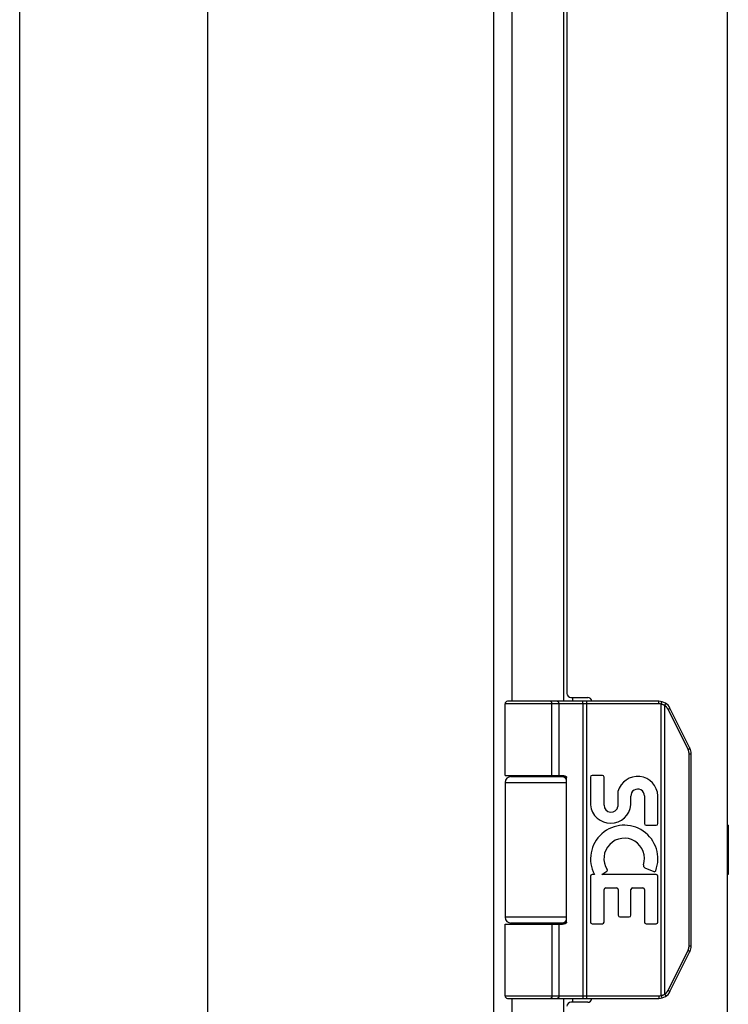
# Model space of a CAD drawing. Header units: inches. Extents: x 0 to 48.6, y 0 to 31.4.
# Tile 6 of 15: x 0 to 3.6, y 15 to 20. Entities that reach past the tile are written whole.
import ezdxf

# ---------------------------------------------------------------- set-up
doc = ezdxf.new("R2010")
doc.units = ezdxf.units.IN
doc.header["$LTSCALE"] = 2.671429
doc.header["$MEASUREMENT"] = 0
doc.layers.get('0').update_dxf_attribs({"linetype": 'CONTINUOUS'})
doc.layers.add('02___PRT_ALL_AXES', color=7, linetype='CONTINUOUS')
doc.layers.add('06___PRT_ALL_SURFS', color=7, linetype='CONTINUOUS')

msp = doc.modelspace()

# ---------------------------------------------------------------- linework, layer by layer
at = {"color": 7, "linetype": 'Continuous'}
for p, q in [((0, 0), (0, 31.4286)), ((3.2296, 16.5276), (2.4522, 16.5276)), ((3.2296, 16.5406), (2.4652, 16.5406)), ((2.6827, 16.5406), (2.6826, 16.5406)), ((2.6828, 16.5406), (2.6827, 16.5406)), ((2.6829, 16.5406), (2.6828, 16.5406)), ((2.683, 16.5405), (2.6829, 16.5406)), ((2.6891, 16.1656), (2.6891, 16.5278)), ((2.6892, 16.1656), (2.6892, 16.5278)), ((2.7251, 16.1656), (2.7251, 16.5276)), ((2.8453, 16.5358), (2.8453, 16.5361)), ((2.8454, 16.5355), (2.8453, 16.5358)), ((2.8454, 16.5351), (2.8454, 16.5355)), ((2.8455, 16.5348), (2.8454, 16.5351)), ((2.8455, 16.5344), (2.8455, 16.5348)), ((2.8455, 16.534), (2.8455, 16.5344)), ((2.8456, 16.5336), (2.8455, 16.534)), ((2.8456, 16.5332), (2.8456, 16.5336)), ((2.8456, 16.5329), (2.8456, 16.5332)), ((2.8457, 16.5325), (2.8456, 16.5329)), ((2.8457, 16.532), (2.8457, 16.5325)), ((2.8457, 16.5316), (2.8457, 16.532)), ((2.8457, 16.5312), (2.8457, 16.5316)), ((2.8457, 16.5308), (2.8457, 16.5312)), ((2.8458, 16.5304), (2.8457, 16.5308)), ((2.8458, 16.53), (2.8458, 16.5304)), ((2.8458, 16.5295), (2.8458, 16.53)), ((2.8458, 16.5291), (2.8458, 16.5295)), ((2.8458, 16.5287), (2.8458, 16.5291)), ((2.8458, 16.5282), (2.8458, 16.5287)), ((2.8458, 16.5278), (2.8458, 16.5282)), ((2.8458, 16.5278), (2.8458, 15.0534)), ((2.865, 15.0406), (2.865, 16.5406)), ((3.2296, 16.5276), (3.2296, 16.5406)), ((3.2415, 16.5261), (3.2447, 16.5387)), ((3.2415, 15.055), (3.2415, 16.5261)), ((3.2589, 16.5193), (3.2591, 16.5196)), ((3.2589, 15.0619), (3.2589, 16.5193)), ((3.2591, 16.5196), (3.2594, 16.5202)), ((3.2594, 16.5202), (3.2598, 16.5207)), ((3.2598, 16.5207), (3.2601, 16.5212)), ((3.2601, 16.5212), (3.2604, 16.5218)), ((3.2604, 16.5218), (3.2608, 16.5223)), ((3.2608, 16.5223), (3.261, 16.5226)), ((3.261, 16.5226), (3.2612, 16.523)), ((3.2612, 16.523), (3.2614, 16.5233)), ((3.2614, 16.5233), (3.2616, 16.5237)), ((3.2616, 16.5237), (3.2618, 16.524)), ((3.2618, 16.524), (3.2619, 16.5243)), ((3.2619, 16.5243), (3.2621, 16.5246)), ((3.2621, 16.5246), (3.2623, 16.5249)), ((3.2623, 16.5249), (3.2625, 16.5252)), ((3.2625, 16.5252), (3.2626, 16.5255)), ((3.2626, 16.5255), (3.2628, 16.5258)), ((3.2628, 16.5258), (3.2629, 16.5261)), ((3.2629, 16.5261), (3.2631, 16.5264)), ((3.2631, 16.5264), (3.2632, 16.5266)), ((3.2632, 16.5266), (3.2633, 16.5269)), ((3.2757, 16.5002), (3.2763, 16.5005)), ((3.3768, 16.298), (3.2757, 16.5002)), ((3.2763, 16.5005), (3.277, 16.5009)), ((3.277, 16.5009), (3.2778, 16.5013)), ((3.2778, 16.5013), (3.2785, 16.5017)), ((3.2785, 16.5017), (3.2792, 16.5021)), ((3.2792, 16.5021), (3.2799, 16.5024)), ((3.2799, 16.5024), (3.2806, 16.5028)), ((3.2806, 16.5028), (3.281, 16.503)), ((3.281, 16.503), (3.2815, 16.5033)), ((3.2815, 16.5033), (3.2819, 16.5036)), ((3.2819, 16.5036), (3.2823, 16.5038)), ((3.2823, 16.5038), (3.2827, 16.504)), ((3.2827, 16.504), (3.283, 16.5042)), ((3.283, 16.5042), (3.2832, 16.5043)), ((3.2832, 16.5043), (3.2834, 16.5044)), ((3.2834, 16.5044), (3.2837, 16.5046)), ((3.2837, 16.5046), (3.2839, 16.5047)), ((3.2839, 16.5047), (3.2841, 16.5048)), ((3.2841, 16.5048), (3.2842, 16.505)), ((3.3866, 16.3038), (3.2855, 16.506)), ((3.3768, 16.298), (3.3778, 16.2985)), ((3.3778, 16.2985), (3.3785, 16.2988)), ((3.3785, 16.2988), (3.3793, 16.2992)), ((3.3793, 16.2992), (3.38, 16.2996)), ((3.38, 16.2996), (3.3807, 16.3)), ((3.3807, 16.3), (3.3814, 16.3004)), ((3.3814, 16.3004), (3.3818, 16.3006)), ((3.3818, 16.3006), (3.3823, 16.3009)), ((3.382, 16.2758), (3.3932, 16.2758)), ((3.382, 15.3053), (3.382, 16.2758)), ((3.3823, 16.3009), (3.3828, 16.3011)), ((3.3828, 16.3011), (3.383, 16.3013)), ((3.383, 16.3013), (3.3835, 16.3015)), ((3.3835, 16.3015), (3.3838, 16.3018)), ((3.3838, 16.3018), (3.3841, 16.3019)), ((3.3841, 16.3019), (3.3843, 16.3021)), ((3.3843, 16.3021), (3.3846, 16.3022)), ((3.3846, 16.3022), (3.3848, 16.3023)), ((3.3848, 16.3023), (3.385, 16.3025)), ((3.385, 16.3025), (3.3852, 16.3026)), ((3.3852, 16.3026), (3.3854, 16.3027)), ((3.3932, 15.3053), (3.3932, 16.2758)), ((2.4822, 16.1606), (2.761, 16.1606)), ((2.4522, 16.1306), (2.7632, 16.1306)), ((2.7632, 15.4256), (2.7632, 16.1556)), ((2.7632, 15.4506), (2.4522, 15.4506)), ((2.4522, 15.4156), (2.7433, 15.4156)), ((2.761, 15.4206), (2.4822, 15.4206)), ((2.7251, 15.0536), (2.7251, 15.4156)), ((3.2757, 15.0809), (3.3768, 15.2832)), ((3.2855, 15.0751), (3.3866, 15.2774)), ((3.3768, 15.2832), (3.3778, 15.2827)), ((3.3778, 15.2827), (3.3785, 15.2823)), ((3.3785, 15.2823), (3.3793, 15.2819)), ((3.3793, 15.2819), (3.38, 15.2815)), ((3.38, 15.2815), (3.3807, 15.2812)), ((3.3807, 15.2812), (3.3814, 15.2808)), ((3.3814, 15.2808), (3.3818, 15.2805)), ((3.3818, 15.2805), (3.3823, 15.2803)), ((3.382, 15.3053), (3.3932, 15.3053)), ((3.3823, 15.2803), (3.3828, 15.28)), ((3.3828, 15.28), (3.3832, 15.2798)), ((3.3832, 15.2798), (3.3836, 15.2795)), ((3.3836, 15.2795), (3.3838, 15.2794)), ((3.3838, 15.2794), (3.3841, 15.2792)), ((3.3841, 15.2792), (3.3843, 15.2791)), ((3.3843, 15.2791), (3.3846, 15.279)), ((3.3846, 15.279), (3.3848, 15.2788)), ((3.3848, 15.2788), (3.385, 15.2787)), ((3.385, 15.2787), (3.3852, 15.2786)), ((3.2757, 15.0809), (3.2767, 15.0804)), ((3.2767, 15.0804), (3.2774, 15.0801)), ((3.2774, 15.0801), (3.2781, 15.0797)), ((3.2781, 15.0797), (3.2789, 15.0793)), ((3.2789, 15.0793), (3.2796, 15.0789)), ((3.2796, 15.0789), (3.2802, 15.0785)), ((3.2802, 15.0785), (3.2807, 15.0783)), ((3.2807, 15.0783), (3.2812, 15.078)), ((3.2812, 15.078), (3.2816, 15.0778)), ((3.2816, 15.0778), (3.2821, 15.0775)), ((3.2821, 15.0775), (3.2825, 15.0773)), ((3.2825, 15.0773), (3.2827, 15.0771)), ((3.2827, 15.0771), (3.283, 15.077)), ((3.283, 15.077), (3.2832, 15.0768)), ((3.2832, 15.0768), (3.2834, 15.0767)), ((3.2834, 15.0767), (3.2837, 15.0766)), ((3.2837, 15.0766), (3.2839, 15.0764)), ((3.2839, 15.0764), (3.2841, 15.0763)), ((2.4522, 15.0536), (3.2296, 15.0536)), ((2.4652, 15.0406), (3.2296, 15.0406)), ((2.6827, 15.0406), (2.6826, 15.0406)), ((2.6828, 15.0406), (2.6827, 15.0406)), ((2.6829, 15.0406), (2.6828, 15.0406)), ((2.683, 15.0406), (2.6829, 15.0406)), ((2.6832, 15.0406), (2.683, 15.0406)), ((2.8454, 15.0457), (2.8453, 15.0454)), ((2.8455, 15.0464), (2.8454, 15.046)), ((2.8454, 15.046), (2.8454, 15.0457)), ((2.8456, 15.0475), (2.8455, 15.0471)), ((2.8455, 15.0471), (2.8455, 15.0468)), ((2.8455, 15.0468), (2.8455, 15.0464)), ((2.8457, 15.0487), (2.8456, 15.0483)), ((2.8456, 15.0483), (2.8456, 15.0479)), ((2.8456, 15.0479), (2.8456, 15.0475)), ((2.8458, 15.0508), (2.8457, 15.0504)), ((2.8457, 15.0504), (2.8457, 15.0499)), ((2.8457, 15.0499), (2.8457, 15.0495)), ((2.8457, 15.0495), (2.8457, 15.0491)), ((2.8457, 15.0491), (2.8457, 15.0487)), ((2.8458, 15.0534), (2.8458, 15.0529)), ((2.8458, 15.0529), (2.8458, 15.0525)), ((2.8458, 15.0525), (2.8458, 15.0521)), ((2.8458, 15.0521), (2.8458, 15.0516)), ((2.8458, 15.0516), (2.8458, 15.0512)), ((2.8458, 15.0512), (2.8458, 15.0508)), ((3.2296, 15.0536), (3.2296, 15.0406)), ((3.2415, 15.055), (3.2447, 15.0424)), ((3.2589, 15.0619), (3.2592, 15.0613)), ((3.2592, 15.0613), (3.2596, 15.0608)), ((3.2596, 15.0608), (3.2599, 15.0603)), ((3.2599, 15.0603), (3.2602, 15.0597)), ((3.2602, 15.0597), (3.2606, 15.0592)), ((3.2606, 15.0592), (3.2609, 15.0587)), ((3.2609, 15.0587), (3.2611, 15.0583)), ((3.2611, 15.0583), (3.2613, 15.058)), ((3.2613, 15.058), (3.2615, 15.0577)), ((3.2615, 15.0577), (3.2617, 15.0573)), ((3.2617, 15.0573), (3.2618, 15.057)), ((3.2618, 15.057), (3.262, 15.0567)), ((3.262, 15.0567), (3.2622, 15.0564)), ((3.2622, 15.0564), (3.2624, 15.0561)), ((3.2624, 15.0561), (3.2625, 15.0558)), ((3.2625, 15.0558), (3.2627, 15.0555)), ((3.2627, 15.0555), (3.2628, 15.0552)), ((3.2628, 15.0552), (3.263, 15.0549)), ((3.263, 15.0549), (3.2631, 15.0546))]:
    msp.add_line(p, q, dxfattribs=at)
at = {"color": 3, "linetype": 'Continuous'}
for p, q in [((2.3938, 24.7306), (2.3938, 6.8506)), ((0.9497, 24.6706), (0.9497, 6.9106)), ((3.5752, 24.6406), (3.5752, 6.9406)), ((2.4857, 22.7906), (2.4857, 16.5406)), ((2.7486, 16.5406), (2.7486, 22.7906)), ((2.7652, 22.7506), (2.7652, 16.5806)), ((2.7852, 16.5606), (2.8702, 16.5606)), ((2.7946, 16.5406), (2.7946, 16.5606)), ((2.4857, 16.1656), (2.4857, 16.1606)), ((2.7486, 16.1606), (2.7486, 16.1653)), ((2.4857, 15.4206), (2.4857, 15.4156)), ((2.7486, 15.4159), (2.7486, 15.4206)), ((2.4857, 15.0406), (2.4857, 8.7906)), ((2.7486, 8.7906), (2.7486, 15.0406)), ((2.8702, 15.0206), (2.7852, 15.0206)), ((2.7946, 15.0206), (2.7946, 15.0406))]:
    msp.add_line(p, q, dxfattribs=at)
at = {"color": 7, "linetype": 'Continuous'}
for points in [[(2.6892, 16.5278), (2.6892, 16.528), (2.6891, 16.5282), (2.6891, 16.5284), (2.6891, 16.5287), (2.6891, 16.5289), (2.6891, 16.5291), (2.6891, 16.5293), (2.6891, 16.5295), (2.6891, 16.5297), (2.689, 16.53), (2.689, 16.5302), (2.689, 16.5304), (2.689, 16.5306), (2.689, 16.5308), (2.6889, 16.531), (2.6889, 16.5312), (2.6889, 16.5314), (2.6888, 16.5316), (2.6888, 16.5318), (2.6888, 16.532), (2.6887, 16.5323), (2.6887, 16.5325), (2.6886, 16.5327), (2.6886, 16.5329), (2.6885, 16.5331), (2.6885, 16.5332), (2.6885, 16.5334), (2.6884, 16.5336), (2.6884, 16.5338), (2.6883, 16.534), (2.6882, 16.5342), (2.6882, 16.5344), (2.6881, 16.5346), (2.6881, 16.5348), (2.688, 16.5349), (2.6879, 16.5351), (2.6879, 16.5353), (2.6878, 16.5355), (2.6877, 16.5356), (2.6877, 16.5358), (2.6876, 16.536), (2.6875, 16.5361), (2.6875, 16.5363), (2.6874, 16.5365), (2.6873, 16.5366), (2.6872, 16.5368), (2.6872, 16.5369), (2.6871, 16.5371), (2.687, 16.5372), (2.6869, 16.5374), (2.6868, 16.5375), (2.6868, 16.5376), (2.6867, 16.5378), (2.6866, 16.5379), (2.6865, 16.538), (2.6864, 16.5382), (2.6863, 16.5383), (2.6862, 16.5384), (2.6861, 16.5385), (2.686, 16.5387), (2.6859, 16.5388), (2.6858, 16.5389), (2.6858, 16.539), (2.6857, 16.5391), (2.6856, 16.5392), (2.6855, 16.5393), (2.6854, 16.5394), (2.6853, 16.5395), (2.6852, 16.5395), (2.6851, 16.5396), (2.685, 16.5397), (2.6849, 16.5398), (2.6848, 16.5399), (2.6847, 16.5399), (2.6845, 16.54), (2.6844, 16.5401), (2.6843, 16.5401), (2.6842, 16.5402), (2.6841, 16.5402), (2.684, 16.5403), (2.6839, 16.5403), (2.6838, 16.5404), (2.6837, 16.5404), (2.6836, 16.5404), (2.6835, 16.5405), (2.6834, 16.5405), (2.6833, 16.5405), (2.6832, 16.5405), (2.683, 16.5405)], [(2.6891, 16.5278), (2.6891, 16.528), (2.6891, 16.5282), (2.6891, 16.5284), (2.6891, 16.5287), (2.6891, 16.5289), (2.6891, 16.5291), (2.6891, 16.5293), (2.6891, 16.5295), (2.689, 16.5297), (2.689, 16.53), (2.689, 16.5302), (2.689, 16.5304), (2.6889, 16.5306), (2.6889, 16.5308), (2.6889, 16.531), (2.6889, 16.5312), (2.6888, 16.5314), (2.6888, 16.5316), (2.6888, 16.5318), (2.6887, 16.532), (2.6887, 16.5323), (2.6886, 16.5325), (2.6886, 16.5327), (2.6886, 16.5329), (2.6885, 16.5331), (2.6885, 16.5332), (2.6884, 16.5334), (2.6884, 16.5336), (2.6883, 16.5338), (2.6883, 16.534), (2.6882, 16.5342), (2.6882, 16.5344), (2.6881, 16.5346), (2.688, 16.5348), (2.688, 16.5349), (2.6879, 16.5351), (2.6878, 16.5353), (2.6878, 16.5355), (2.6877, 16.5356), (2.6876, 16.5358), (2.6876, 16.536), (2.6875, 16.5361), (2.6874, 16.5363), (2.6874, 16.5365), (2.6873, 16.5366), (2.6872, 16.5368), (2.6871, 16.5369), (2.687, 16.5371), (2.687, 16.5372), (2.6869, 16.5374), (2.6868, 16.5375), (2.6867, 16.5376), (2.6866, 16.5378), (2.6865, 16.5379), (2.6865, 16.538), (2.6864, 16.5382), (2.6863, 16.5383), (2.6862, 16.5384), (2.6861, 16.5385), (2.686, 16.5387), (2.6859, 16.5388), (2.6858, 16.5389), (2.6857, 16.539), (2.6856, 16.5391), (2.6855, 16.5392), (2.6854, 16.5393), (2.6853, 16.5394), (2.6852, 16.5395), (2.6851, 16.5395), (2.685, 16.5396), (2.6849, 16.5397), (2.6848, 16.5398), (2.6847, 16.5399), (2.6846, 16.5399), (2.6845, 16.54), (2.6844, 16.5401), (2.6843, 16.5401), (2.6842, 16.5402), (2.6841, 16.5402), (2.684, 16.5403), (2.6839, 16.5403), (2.6838, 16.5404), (2.6837, 16.5404), (2.6836, 16.5404), (2.6834, 16.5405), (2.6833, 16.5405), (2.6832, 16.5405), (2.6831, 16.5405)], [(2.7251, 16.5276), (2.7251, 16.5278), (2.7251, 16.528), (2.7251, 16.5282), (2.7251, 16.5284), (2.7251, 16.5287), (2.7251, 16.5289), (2.7251, 16.5291), (2.725, 16.5293), (2.725, 16.5295), (2.725, 16.5297), (2.725, 16.53), (2.7249, 16.5302), (2.7249, 16.5304), (2.7249, 16.5306), (2.7248, 16.5308), (2.7248, 16.531), (2.7247, 16.5312), (2.7247, 16.5314), (2.7246, 16.5316), (2.7246, 16.5318), (2.7245, 16.532), (2.7245, 16.5323), (2.7244, 16.5325), (2.7243, 16.5327), (2.7243, 16.5329), (2.7242, 16.5331), (2.7241, 16.5332), (2.7241, 16.5334), (2.724, 16.5336), (2.7239, 16.5338), (2.7238, 16.534), (2.7237, 16.5342), (2.7237, 16.5344), (2.7236, 16.5346), (2.7235, 16.5348), (2.7234, 16.5349), (2.7233, 16.5351), (2.7232, 16.5353), (2.7231, 16.5355), (2.723, 16.5356), (2.7229, 16.5358), (2.7228, 16.536), (2.7227, 16.5361), (2.7226, 16.5363), (2.7225, 16.5365), (2.7224, 16.5366), (2.7222, 16.5368), (2.7221, 16.5369), (2.722, 16.5371), (2.7219, 16.5372), (2.7218, 16.5374), (2.7216, 16.5375), (2.7215, 16.5376), (2.7214, 16.5378), (2.7212, 16.5379), (2.7211, 16.538), (2.721, 16.5382), (2.7208, 16.5383), (2.7207, 16.5384), (2.7206, 16.5385), (2.7204, 16.5387), (2.7203, 16.5388), (2.7201, 16.5389), (2.72, 16.539), (2.7199, 16.5391), (2.7197, 16.5392), (2.7196, 16.5393), (2.7194, 16.5394), (2.7193, 16.5395), (2.7191, 16.5395), (2.719, 16.5396), (2.7188, 16.5397), (2.7187, 16.5398), (2.7185, 16.5399), (2.7183, 16.5399), (2.7182, 16.54), (2.718, 16.5401), (2.7179, 16.5401), (2.7177, 16.5402), (2.7176, 16.5402), (2.7174, 16.5403), (2.7172, 16.5403), (2.7171, 16.5404), (2.7169, 16.5404), (2.7168, 16.5404), (2.7166, 16.5405), (2.7164, 16.5405), (2.7163, 16.5405), (2.7161, 16.5405), (2.7159, 16.5405), (2.7158, 16.5406), (2.7156, 16.5406), (2.7154, 16.5406), (2.7153, 16.5406)], [(2.8453, 16.5361), (2.8453, 16.5363), (2.8453, 16.5365), (2.8452, 16.5366), (2.8452, 16.5368), (2.8452, 16.5369), (2.8452, 16.5371), (2.8451, 16.5372), (2.8451, 16.5374), (2.8451, 16.5375), (2.8451, 16.5376), (2.845, 16.5378), (2.845, 16.5379), (2.845, 16.538), (2.845, 16.5382), (2.8449, 16.5383), (2.8449, 16.5384), (2.8449, 16.5385), (2.8448, 16.5387), (2.8448, 16.5388), (2.8448, 16.5389), (2.8448, 16.539), (2.8447, 16.5391), (2.8447, 16.5392), (2.8447, 16.5393), (2.8446, 16.5394), (2.8446, 16.5395), (2.8446, 16.5395), (2.8445, 16.5396), (2.8445, 16.5397), (2.8445, 16.5398), (2.8445, 16.5399), (2.8444, 16.5399), (2.8444, 16.54), (2.8444, 16.5401), (2.8443, 16.5401), (2.8443, 16.5402), (2.8443, 16.5402), (2.8442, 16.5403), (2.8442, 16.5403), (2.8442, 16.5404), (2.8441, 16.5404), (2.8441, 16.5404), (2.8441, 16.5405), (2.844, 16.5405), (2.844, 16.5405), (2.844, 16.5405), (2.8439, 16.5405), (2.8439, 16.5406), (2.8439, 16.5406), (2.8438, 16.5406), (2.8438, 16.5406)], [(3.2589, 16.5193), (3.2584, 16.5196), (3.2578, 16.5199), (3.2573, 16.5202), (3.2568, 16.5204), (3.2563, 16.5207), (3.2558, 16.521), (3.2553, 16.5212), (3.2547, 16.5215), (3.2542, 16.5218), (3.2537, 16.522), (3.2532, 16.5223), (3.2526, 16.5225), (3.2521, 16.5227), (3.2516, 16.523), (3.251, 16.5232), (3.2505, 16.5234), (3.2499, 16.5236), (3.2494, 16.5238), (3.2488, 16.524), (3.2483, 16.5242), (3.2477, 16.5244), (3.2472, 16.5246), (3.2466, 16.5248), (3.2461, 16.5249), (3.2455, 16.5251), (3.2449, 16.5253), (3.2444, 16.5254), (3.2438, 16.5256), (3.2432, 16.5257), (3.2427, 16.5259), (3.2421, 16.526), (3.2415, 16.5261)], [(3.2757, 16.5002), (3.2755, 16.5007), (3.2752, 16.5012), (3.275, 16.5016), (3.2747, 16.5021), (3.2744, 16.5026), (3.2742, 16.503), (3.2739, 16.5035), (3.2736, 16.504), (3.2733, 16.5044), (3.273, 16.5049), (3.2728, 16.5053), (3.2725, 16.5058), (3.2722, 16.5062), (3.2718, 16.5066), (3.2715, 16.5071), (3.2712, 16.5075), (3.2709, 16.5079), (3.2706, 16.5084), (3.2702, 16.5088), (3.2699, 16.5092), (3.2696, 16.5096), (3.2692, 16.51), (3.2689, 16.5104), (3.2685, 16.5108), (3.2682, 16.5112), (3.2678, 16.5116), (3.2674, 16.512), (3.2671, 16.5124), (3.2667, 16.5128), (3.2663, 16.5132), (3.2659, 16.5136), (3.2656, 16.5139), (3.2652, 16.5143), (3.2648, 16.5147), (3.2644, 16.515), (3.264, 16.5154), (3.2636, 16.5157), (3.2632, 16.5161), (3.2627, 16.5164), (3.2623, 16.5167), (3.2619, 16.5171), (3.2615, 16.5174), (3.2611, 16.5177), (3.2606, 16.518), (3.2602, 16.5184), (3.2597, 16.5187), (3.2593, 16.519), (3.2589, 16.5193)], [(3.2633, 16.5269), (3.2634, 16.527), (3.2634, 16.5272), (3.2635, 16.5273), (3.2636, 16.5274), (3.2636, 16.5275), (3.2637, 16.5276), (3.2637, 16.5278), (3.2638, 16.5279), (3.2638, 16.528), (3.2639, 16.5281), (3.2639, 16.5282), (3.2639, 16.5283), (3.264, 16.5284), (3.264, 16.5285), (3.2641, 16.5286), (3.2641, 16.5287), (3.2641, 16.5288), (3.2642, 16.5288), (3.2642, 16.5289), (3.2642, 16.529), (3.2642, 16.5291), (3.2643, 16.5292), (3.2643, 16.5292), (3.2643, 16.5293), (3.2643, 16.5294), (3.2643, 16.5294), (3.2643, 16.5295), (3.2644, 16.5296), (3.2644, 16.5296), (3.2644, 16.5297), (3.2644, 16.5297), (3.2644, 16.5298), (3.2644, 16.5298), (3.2644, 16.5299), (3.2644, 16.5299), (3.2644, 16.5299), (3.2644, 16.53), (3.2643, 16.53), (3.2643, 16.53), (3.2643, 16.53), (3.2643, 16.5301), (3.2643, 16.5301), (3.2643, 16.5301)], [(3.2842, 16.505), (3.2843, 16.505), (3.2844, 16.5051), (3.2845, 16.5051), (3.2846, 16.5052), (3.2847, 16.5052), (3.2847, 16.5053), (3.2848, 16.5053), (3.2849, 16.5054), (3.2849, 16.5054), (3.285, 16.5055), (3.285, 16.5055), (3.2851, 16.5055), (3.2851, 16.5056), (3.2852, 16.5056), (3.2852, 16.5057), (3.2853, 16.5057), (3.2853, 16.5057), (3.2854, 16.5058), (3.2854, 16.5058), (3.2854, 16.5058), (3.2854, 16.5059), (3.2855, 16.5059), (3.2855, 16.5059), (3.2855, 16.5059), (3.2855, 16.5059), (3.2855, 16.506), (3.2855, 16.506), (3.2855, 16.506), (3.2855, 16.506), (3.2855, 16.506)], [(3.382, 16.2758), (3.382, 16.2764), (3.382, 16.2769), (3.382, 16.2775), (3.382, 16.278), (3.382, 16.2786), (3.3819, 16.2791), (3.3819, 16.2796), (3.3819, 16.2802), (3.3818, 16.2807), (3.3817, 16.2813), (3.3817, 16.2818), (3.3816, 16.2824), (3.3815, 16.2829), (3.3815, 16.2834), (3.3814, 16.284), (3.3813, 16.2845), (3.3812, 16.2851), (3.3811, 16.2856), (3.381, 16.2861), (3.3808, 16.2867), (3.3807, 16.2872), (3.3806, 16.2877), (3.3805, 16.2883), (3.3803, 16.2888), (3.3802, 16.2893), (3.38, 16.2898), (3.3799, 16.2904), (3.3797, 16.2909), (3.3795, 16.2914), (3.3794, 16.2919), (3.3792, 16.2924), (3.379, 16.2929), (3.3788, 16.2935), (3.3786, 16.294), (3.3784, 16.2945), (3.3782, 16.295), (3.378, 16.2955), (3.3778, 16.296), (3.3775, 16.2965), (3.3773, 16.297), (3.3771, 16.2975), (3.3768, 16.298)], [(3.3854, 16.3027), (3.3855, 16.3028), (3.3855, 16.3028), (3.3856, 16.3029), (3.3857, 16.3029), (3.3858, 16.303), (3.3859, 16.303), (3.3859, 16.3031), (3.386, 16.3031), (3.3861, 16.3032), (3.3861, 16.3032), (3.3862, 16.3033), (3.3862, 16.3033), (3.3863, 16.3033), (3.3863, 16.3034), (3.3864, 16.3034), (3.3864, 16.3034), (3.3864, 16.3035), (3.3865, 16.3035), (3.3865, 16.3035), (3.3865, 16.3036), (3.3866, 16.3036), (3.3866, 16.3036), (3.3866, 16.3036), (3.3866, 16.3037), (3.3866, 16.3037), (3.3866, 16.3037), (3.3866, 16.3037), (3.3867, 16.3037), (3.3866, 16.3038), (3.3866, 16.3038)], [(2.4522, 16.1656), (2.7433, 16.1656), (2.744, 16.1656), (2.7446, 16.1656), (2.7453, 16.1655), (2.7459, 16.1655), (2.7466, 16.1655), (2.7472, 16.1654), (2.7478, 16.1654), (2.7484, 16.1653), (2.7489, 16.1653), (2.7494, 16.1652), (2.75, 16.1651), (2.7504, 16.1651), (2.7509, 16.165), (2.7514, 16.1649), (2.7518, 16.1648), (2.7522, 16.1648), (2.7527, 16.1647), (2.753, 16.1646), (2.7534, 16.1645), (2.7538, 16.1644), (2.7542, 16.1643), (2.7545, 16.1642), (2.7548, 16.1641), (2.7552, 16.164), (2.7555, 16.1639), (2.7558, 16.1638), (2.7561, 16.1636), (2.7563, 16.1635), (2.7566, 16.1634), (2.7569, 16.1633), (2.7571, 16.1632), (2.7574, 16.1631), (2.7576, 16.163), (2.7578, 16.1628), (2.7581, 16.1627), (2.7583, 16.1626), (2.7585, 16.1625), (2.7587, 16.1624), (2.7589, 16.1622), (2.7591, 16.1621), (2.7593, 16.162), (2.7594, 16.1619), (2.7596, 16.1617), (2.7598, 16.1616), (2.7599, 16.1615), (2.7601, 16.1614), (2.7602, 16.1613), (2.7604, 16.1611), (2.7605, 16.161), (2.7607, 16.1609), (2.7608, 16.1608), (2.7609, 16.1606), (2.761, 16.1605), (2.7611, 16.1604), (2.7612, 16.1603), (2.7614, 16.1602), (2.7615, 16.16), (2.7616, 16.1599), (2.7616, 16.1598), (2.7617, 16.1597), (2.7618, 16.1596), (2.7619, 16.1594), (2.762, 16.1593), (2.7621, 16.1592), (2.7621, 16.1591), (2.7622, 16.159), (2.7623, 16.1589), (2.7623, 16.1587), (2.7624, 16.1586), (2.7625, 16.1585), (2.7625, 16.1584), (2.7626, 16.1583), (2.7626, 16.1582), (2.7627, 16.1581), (2.7627, 16.158), (2.7628, 16.1578), (2.7628, 16.1577), (2.7628, 16.1576), (2.7629, 16.1575), (2.7629, 16.1574), (2.7629, 16.1573), (2.763, 16.1572), (2.763, 16.1571), (2.763, 16.157), (2.7631, 16.1569), (2.7631, 16.1568), (2.7631, 16.1566), (2.7631, 16.1565), (2.7631, 16.1564), (2.7631, 16.1563), (2.7632, 16.1562), (2.7632, 16.1561), (2.7632, 16.156), (2.7632, 16.1559), (2.7632, 16.1558), (2.7632, 16.1557), (2.7632, 16.1556)], [(2.6891, 15.4156), (2.6891, 15.0534), (2.6891, 15.0531), (2.6891, 15.0529), (2.6891, 15.0527), (2.6891, 15.0525), (2.6891, 15.0523), (2.6891, 15.0521), (2.6891, 15.0518), (2.6891, 15.0516), (2.689, 15.0514), (2.689, 15.0512), (2.689, 15.051), (2.689, 15.0508), (2.6889, 15.0506), (2.6889, 15.0504), (2.6889, 15.0501), (2.6889, 15.0499), (2.6888, 15.0497), (2.6888, 15.0495), (2.6888, 15.0493), (2.6887, 15.0491), (2.6887, 15.0489), (2.6886, 15.0487), (2.6886, 15.0485), (2.6886, 15.0483), (2.6885, 15.0481), (2.6885, 15.0479), (2.6884, 15.0477), (2.6884, 15.0475), (2.6883, 15.0473), (2.6883, 15.0471), (2.6882, 15.047), (2.6882, 15.0468), (2.6881, 15.0466), (2.688, 15.0464), (2.688, 15.0462), (2.6879, 15.046), (2.6878, 15.0459), (2.6878, 15.0457), (2.6877, 15.0455), (2.6876, 15.0454), (2.6876, 15.0452), (2.6875, 15.045), (2.6874, 15.0449), (2.6874, 15.0447), (2.6873, 15.0445), (2.6872, 15.0444), (2.6871, 15.0442), (2.687, 15.0441), (2.687, 15.0439), (2.6869, 15.0438), (2.6868, 15.0437), (2.6867, 15.0435), (2.6866, 15.0434), (2.6865, 15.0432), (2.6865, 15.0431), (2.6864, 15.043), (2.6863, 15.0429), (2.6862, 15.0427), (2.6861, 15.0426), (2.686, 15.0425), (2.6859, 15.0424), (2.6858, 15.0423), (2.6857, 15.0422), (2.6856, 15.0421), (2.6855, 15.042), (2.6854, 15.0419), (2.6853, 15.0418), (2.6852, 15.0417), (2.6851, 15.0416), (2.685, 15.0415), (2.6849, 15.0414), (2.6848, 15.0414), (2.6847, 15.0413), (2.6846, 15.0412), (2.6845, 15.0412), (2.6844, 15.0411), (2.6843, 15.041), (2.6842, 15.041), (2.6841, 15.0409), (2.684, 15.0409), (2.6839, 15.0408), (2.6838, 15.0408), (2.6837, 15.0408), (2.6836, 15.0407), (2.6834, 15.0407), (2.6833, 15.0407), (2.6832, 15.0406), (2.6831, 15.0406)], [(2.6892, 15.4156), (2.6892, 15.0534), (2.6892, 15.0531), (2.6891, 15.0529), (2.6891, 15.0527), (2.6891, 15.0525), (2.6891, 15.0523), (2.6891, 15.0521), (2.6891, 15.0518), (2.6891, 15.0516), (2.6891, 15.0514), (2.689, 15.0512), (2.689, 15.051), (2.689, 15.0508), (2.689, 15.0506), (2.689, 15.0504), (2.6889, 15.0501), (2.6889, 15.0499), (2.6889, 15.0497), (2.6888, 15.0495), (2.6888, 15.0493), (2.6888, 15.0491), (2.6887, 15.0489), (2.6887, 15.0487), (2.6886, 15.0485), (2.6886, 15.0483), (2.6885, 15.0481), (2.6885, 15.0479), (2.6885, 15.0477), (2.6884, 15.0475), (2.6884, 15.0473), (2.6883, 15.0471), (2.6882, 15.047), (2.6882, 15.0468), (2.6881, 15.0466), (2.6881, 15.0464), (2.688, 15.0462), (2.6879, 15.046), (2.6879, 15.0459), (2.6878, 15.0457), (2.6877, 15.0455), (2.6877, 15.0454), (2.6876, 15.0452), (2.6875, 15.045), (2.6875, 15.0449), (2.6874, 15.0447), (2.6873, 15.0445), (2.6872, 15.0444), (2.6872, 15.0442), (2.6871, 15.0441), (2.687, 15.0439), (2.6869, 15.0438), (2.6868, 15.0437), (2.6868, 15.0435), (2.6867, 15.0434), (2.6866, 15.0432), (2.6865, 15.0431), (2.6864, 15.043), (2.6863, 15.0429), (2.6862, 15.0427), (2.6861, 15.0426), (2.686, 15.0425), (2.6859, 15.0424), (2.6858, 15.0423), (2.6858, 15.0422), (2.6857, 15.0421), (2.6856, 15.042), (2.6855, 15.0419), (2.6854, 15.0418), (2.6853, 15.0417), (2.6852, 15.0416), (2.6851, 15.0415), (2.685, 15.0414), (2.6849, 15.0414), (2.6848, 15.0413), (2.6847, 15.0412), (2.6845, 15.0412), (2.6844, 15.0411), (2.6843, 15.041), (2.6842, 15.041), (2.6841, 15.0409), (2.684, 15.0409), (2.6839, 15.0408), (2.6838, 15.0408), (2.6837, 15.0408), (2.6836, 15.0407), (2.6835, 15.0407), (2.6834, 15.0407), (2.6833, 15.0406), (2.6832, 15.0406)], [(2.7632, 15.4256), (2.7632, 15.4255), (2.7632, 15.4254), (2.7632, 15.4253), (2.7632, 15.4252), (2.7632, 15.425), (2.7632, 15.4249), (2.7631, 15.4248), (2.7631, 15.4247), (2.7631, 15.4246), (2.7631, 15.4245), (2.7631, 15.4244), (2.7631, 15.4243), (2.763, 15.4242), (2.763, 15.4241), (2.763, 15.424), (2.7629, 15.4239), (2.7629, 15.4238), (2.7629, 15.4236), (2.7628, 15.4235), (2.7628, 15.4234), (2.7628, 15.4233), (2.7627, 15.4232), (2.7627, 15.4231), (2.7626, 15.423), (2.7626, 15.4229), (2.7625, 15.4228), (2.7625, 15.4226), (2.7624, 15.4225), (2.7623, 15.4224), (2.7623, 15.4223), (2.7622, 15.4222), (2.7621, 15.4221), (2.7621, 15.4219), (2.762, 15.4218), (2.7619, 15.4217), (2.7618, 15.4216), (2.7617, 15.4215), (2.7616, 15.4214), (2.7616, 15.4212), (2.7615, 15.4211), (2.7614, 15.421), (2.7612, 15.4209), (2.7611, 15.4208), (2.761, 15.4206), (2.7609, 15.4205), (2.7608, 15.4204), (2.7607, 15.4203), (2.7605, 15.4202), (2.7604, 15.42), (2.7602, 15.4199), (2.7601, 15.4198), (2.7599, 15.4197), (2.7598, 15.4195), (2.7596, 15.4194), (2.7594, 15.4193), (2.7593, 15.4192), (2.7591, 15.419), (2.7589, 15.4189), (2.7587, 15.4188), (2.7585, 15.4187), (2.7583, 15.4186), (2.7581, 15.4184), (2.7578, 15.4183), (2.7576, 15.4182), (2.7574, 15.4181), (2.7571, 15.418), (2.7569, 15.4179), (2.7566, 15.4177), (2.7563, 15.4176), (2.7561, 15.4175), (2.7558, 15.4174), (2.7555, 15.4173), (2.7552, 15.4172), (2.7548, 15.4171), (2.7545, 15.417), (2.7542, 15.4169), (2.7538, 15.4168), (2.7534, 15.4167), (2.753, 15.4166), (2.7527, 15.4165), (2.7522, 15.4164), (2.7518, 15.4163), (2.7514, 15.4162), (2.7509, 15.4162), (2.7504, 15.4161), (2.75, 15.416), (2.7494, 15.4159), (2.7489, 15.4159), (2.7484, 15.4158), (2.7478, 15.4158), (2.7472, 15.4157), (2.7466, 15.4157), (2.7459, 15.4157), (2.7453, 15.4156), (2.7446, 15.4156), (2.744, 15.4156), (2.7433, 15.4156)], [(3.3768, 15.2832), (3.3771, 15.2837), (3.3773, 15.2842), (3.3775, 15.2847), (3.3778, 15.2852), (3.378, 15.2857), (3.3782, 15.2862), (3.3784, 15.2867), (3.3786, 15.2872), (3.3788, 15.2877), (3.379, 15.2882), (3.3792, 15.2887), (3.3794, 15.2892), (3.3795, 15.2898), (3.3797, 15.2903), (3.3799, 15.2908), (3.38, 15.2913), (3.3802, 15.2918), (3.3803, 15.2924), (3.3805, 15.2929), (3.3806, 15.2934), (3.3807, 15.294), (3.3808, 15.2945), (3.381, 15.295), (3.3811, 15.2956), (3.3812, 15.2961), (3.3813, 15.2966), (3.3814, 15.2972), (3.3815, 15.2977), (3.3815, 15.2983), (3.3816, 15.2988), (3.3817, 15.2993), (3.3817, 15.2999), (3.3818, 15.3004), (3.3819, 15.301), (3.3819, 15.3015), (3.3819, 15.3021), (3.382, 15.3026), (3.382, 15.3031), (3.382, 15.3037), (3.382, 15.3042), (3.382, 15.3048), (3.382, 15.3053)], [(3.3852, 15.2786), (3.3854, 15.2785), (3.3855, 15.2784), (3.3855, 15.2783), (3.3856, 15.2783), (3.3857, 15.2782), (3.3858, 15.2782), (3.3859, 15.2781), (3.3859, 15.2781), (3.386, 15.278), (3.3861, 15.278), (3.3861, 15.2779), (3.3862, 15.2779), (3.3862, 15.2779), (3.3863, 15.2778), (3.3863, 15.2778), (3.3864, 15.2777), (3.3864, 15.2777), (3.3864, 15.2777), (3.3865, 15.2776), (3.3865, 15.2776), (3.3865, 15.2776), (3.3866, 15.2776), (3.3866, 15.2775), (3.3866, 15.2775), (3.3866, 15.2775), (3.3866, 15.2775), (3.3866, 15.2774), (3.3866, 15.2774), (3.3867, 15.2774), (3.3866, 15.2774), (3.3866, 15.2774)], [(3.2589, 15.0619), (3.2593, 15.0622), (3.2597, 15.0625), (3.2602, 15.0628), (3.2606, 15.0631), (3.2611, 15.0634), (3.2615, 15.0638), (3.2619, 15.0641), (3.2623, 15.0644), (3.2627, 15.0648), (3.2632, 15.0651), (3.2636, 15.0654), (3.264, 15.0658), (3.2644, 15.0661), (3.2648, 15.0665), (3.2652, 15.0669), (3.2656, 15.0672), (3.2659, 15.0676), (3.2663, 15.068), (3.2667, 15.0684), (3.2671, 15.0687), (3.2674, 15.0691), (3.2678, 15.0695), (3.2682, 15.0699), (3.2685, 15.0703), (3.2689, 15.0707), (3.2692, 15.0711), (3.2696, 15.0715), (3.2699, 15.072), (3.2702, 15.0724), (3.2706, 15.0728), (3.2709, 15.0732), (3.2712, 15.0737), (3.2715, 15.0741), (3.2718, 15.0745), (3.2722, 15.075), (3.2725, 15.0754), (3.2728, 15.0758), (3.273, 15.0763), (3.2733, 15.0767), (3.2736, 15.0772), (3.2739, 15.0777), (3.2742, 15.0781), (3.2744, 15.0786), (3.2747, 15.079), (3.275, 15.0795), (3.2752, 15.08), (3.2755, 15.0805), (3.2757, 15.0809)], [(3.2841, 15.0763), (3.2842, 15.0762), (3.2843, 15.0761), (3.2844, 15.0761), (3.2845, 15.076), (3.2846, 15.076), (3.2847, 15.0759), (3.2847, 15.0759), (3.2848, 15.0758), (3.2849, 15.0758), (3.2849, 15.0757), (3.285, 15.0757), (3.285, 15.0757), (3.2851, 15.0756), (3.2851, 15.0756), (3.2852, 15.0755), (3.2852, 15.0755), (3.2853, 15.0755), (3.2853, 15.0754), (3.2854, 15.0754), (3.2854, 15.0754), (3.2854, 15.0753), (3.2854, 15.0753), (3.2855, 15.0753), (3.2855, 15.0753), (3.2855, 15.0752), (3.2855, 15.0752), (3.2855, 15.0752), (3.2855, 15.0752), (3.2855, 15.0752), (3.2855, 15.0751), (3.2855, 15.0751)], [(2.7251, 15.0536), (2.7251, 15.0534), (2.7251, 15.0531), (2.7251, 15.0529), (2.7251, 15.0527), (2.7251, 15.0525), (2.7251, 15.0523), (2.7251, 15.0521), (2.725, 15.0518), (2.725, 15.0516), (2.725, 15.0514), (2.725, 15.0512), (2.7249, 15.051), (2.7249, 15.0508), (2.7249, 15.0506), (2.7248, 15.0504), (2.7248, 15.0501), (2.7247, 15.0499), (2.7247, 15.0497), (2.7246, 15.0495), (2.7246, 15.0493), (2.7245, 15.0491), (2.7245, 15.0489), (2.7244, 15.0487), (2.7243, 15.0485), (2.7243, 15.0483), (2.7242, 15.0481), (2.7241, 15.0479), (2.7241, 15.0477), (2.724, 15.0475), (2.7239, 15.0473), (2.7238, 15.0471), (2.7237, 15.047), (2.7237, 15.0468), (2.7236, 15.0466), (2.7235, 15.0464), (2.7234, 15.0462), (2.7233, 15.046), (2.7232, 15.0459), (2.7231, 15.0457), (2.723, 15.0455), (2.7229, 15.0454), (2.7228, 15.0452), (2.7227, 15.045), (2.7226, 15.0449), (2.7225, 15.0447), (2.7224, 15.0445), (2.7222, 15.0444), (2.7221, 15.0442), (2.722, 15.0441), (2.7219, 15.0439), (2.7218, 15.0438), (2.7216, 15.0437), (2.7215, 15.0435), (2.7214, 15.0434), (2.7212, 15.0432), (2.7211, 15.0431), (2.721, 15.043), (2.7208, 15.0429), (2.7207, 15.0427), (2.7206, 15.0426), (2.7204, 15.0425), (2.7203, 15.0424), (2.7201, 15.0423), (2.72, 15.0422), (2.7199, 15.0421), (2.7197, 15.042), (2.7196, 15.0419), (2.7194, 15.0418), (2.7193, 15.0417), (2.7191, 15.0416), (2.719, 15.0415), (2.7188, 15.0414), (2.7187, 15.0414), (2.7185, 15.0413), (2.7183, 15.0412), (2.7182, 15.0412), (2.718, 15.0411), (2.7179, 15.041), (2.7177, 15.041), (2.7176, 15.0409), (2.7174, 15.0409), (2.7172, 15.0408), (2.7171, 15.0408), (2.7169, 15.0408), (2.7168, 15.0407), (2.7166, 15.0407), (2.7164, 15.0407), (2.7163, 15.0406), (2.7161, 15.0406), (2.7159, 15.0406), (2.7158, 15.0406), (2.7156, 15.0406), (2.7154, 15.0406), (2.7153, 15.0406)], [(2.8453, 15.0454), (2.8453, 15.045), (2.8453, 15.0449), (2.8453, 15.0447), (2.8452, 15.0445), (2.8452, 15.0444), (2.8452, 15.0442), (2.8452, 15.0441), (2.8451, 15.0439), (2.8451, 15.0438), (2.8451, 15.0437), (2.8451, 15.0435), (2.845, 15.0434), (2.845, 15.0432), (2.845, 15.0431), (2.845, 15.043), (2.8449, 15.0429), (2.8449, 15.0427), (2.8449, 15.0426), (2.8448, 15.0425), (2.8448, 15.0424), (2.8448, 15.0423), (2.8448, 15.0422), (2.8447, 15.0421), (2.8447, 15.042), (2.8447, 15.0419), (2.8446, 15.0418), (2.8446, 15.0417), (2.8446, 15.0416), (2.8445, 15.0415), (2.8445, 15.0414), (2.8445, 15.0414), (2.8445, 15.0413), (2.8444, 15.0412), (2.8444, 15.0412), (2.8444, 15.0411), (2.8443, 15.041), (2.8443, 15.041), (2.8443, 15.0409), (2.8442, 15.0409), (2.8442, 15.0408), (2.8442, 15.0408), (2.8441, 15.0408), (2.8441, 15.0407), (2.8441, 15.0407), (2.844, 15.0407), (2.844, 15.0406), (2.844, 15.0406), (2.8439, 15.0406), (2.8439, 15.0406), (2.8439, 15.0406), (2.8438, 15.0406), (2.8438, 15.0406)], [(3.2415, 15.055), (3.2421, 15.0552), (3.2427, 15.0553), (3.2432, 15.0554), (3.2438, 15.0556), (3.2444, 15.0557), (3.2449, 15.0559), (3.2455, 15.0561), (3.2461, 15.0562), (3.2466, 15.0564), (3.2472, 15.0566), (3.2477, 15.0568), (3.2483, 15.057), (3.2488, 15.0571), (3.2494, 15.0573), (3.2499, 15.0576), (3.2505, 15.0578), (3.251, 15.058), (3.2516, 15.0582), (3.2521, 15.0584), (3.2526, 15.0587), (3.2532, 15.0589), (3.2537, 15.0591), (3.2542, 15.0594), (3.2547, 15.0597), (3.2553, 15.0599), (3.2558, 15.0602), (3.2563, 15.0604), (3.2568, 15.0607), (3.2573, 15.061), (3.2578, 15.0613), (3.2584, 15.0616), (3.2589, 15.0619)], [(3.2631, 15.0546), (3.2633, 15.0544), (3.2633, 15.0542), (3.2634, 15.0541), (3.2634, 15.054), (3.2635, 15.0539), (3.2636, 15.0538), (3.2636, 15.0536), (3.2637, 15.0535), (3.2637, 15.0534), (3.2638, 15.0533), (3.2638, 15.0532), (3.2639, 15.0531), (3.2639, 15.053), (3.2639, 15.0529), (3.264, 15.0528), (3.264, 15.0527), (3.2641, 15.0526), (3.2641, 15.0525), (3.2641, 15.0524), (3.2642, 15.0523), (3.2642, 15.0522), (3.2642, 15.0522), (3.2642, 15.0521), (3.2643, 15.052), (3.2643, 15.0519), (3.2643, 15.0519), (3.2643, 15.0518), (3.2643, 15.0517), (3.2643, 15.0517), (3.2644, 15.0516), (3.2644, 15.0515), (3.2644, 15.0515), (3.2644, 15.0514), (3.2644, 15.0514), (3.2644, 15.0513), (3.2644, 15.0513), (3.2644, 15.0513), (3.2644, 15.0512), (3.2644, 15.0512), (3.2643, 15.0512), (3.2643, 15.0511), (3.2643, 15.0511), (3.2643, 15.0511), (3.2643, 15.0511), (3.2643, 15.0511)]]:
    msp.add_lwpolyline(points, dxfattribs=at)
at = {"color": 3, "linetype": 'Continuous'}
for centre, start, end in [((2.7852, 16.5806), 180, 270), ((2.8702, 16.5406), 0, 90), ((2.7852, 15.0006), 90, 180), ((2.8702, 15.0406), 270, 360)]:
    msp.add_arc(centre, 0.02, start, end, dxfattribs=at)
at = {"color": 7, "linetype": 'Continuous'}
for centre, radius, start, end in [((2.4652, 16.5276), 0.013, 90, 180), ((3.2296, 16.4781), 0.0625, 26.565, 90), ((3.2296, 16.4781), 0.0495, 76.056, 90), ((3.3307, 16.2758), 0.0625, 360, 26.5651), ((2.4822, 16.1306), 0.03, 90, 180), ((2.7372, 16.1306), 0.03, 30.1277, 90), ((2.4822, 15.4506), 0.03, 180, 270), ((2.7372, 15.4506), 0.03, 270, 329.8723), ((3.3307, 15.3053), 0.0625, 333.4349, 0), ((3.2296, 15.1031), 0.0625, 270, 333.435), ((2.4652, 15.0536), 0.013, 180, 270), ((3.2296, 15.1031), 0.0495, 270, 283.944)]:
    msp.add_arc(centre, radius, start, end, dxfattribs=at)
at = {"layer": '02___PRT_ALL_AXES', "color": 7, "linetype": 'Continuous'}
for p, q in [((2.4522, 16.1656), (2.4522, 16.5276)), ((2.5317, 16.1656), (2.5317, 16.1606)), ((2.6877, 16.1656), (2.6877, 16.1606)), ((2.9443, 16.1666), (2.8924, 16.1666)), ((2.4522, 16.1306), (2.4522, 15.4506)), ((2.884, 16.1582), (2.884, 16.0171)), ((2.9527, 16.0165), (2.9527, 16.1582)), ((3.0227, 16.0849), (3.0227, 16.0101)), ((3.0881, 16.0181), (3.0883, 16.0609)), ((3.1568, 16.0632), (3.1568, 15.9236)), ((3.2242, 15.9236), (3.2242, 16.0632)), ((3.1652, 15.9152), (3.2158, 15.9152)), ((2.9041, 15.6657), (2.8924, 15.6657)), ((2.9414, 15.6657), (2.9669, 15.6836)), ((3.2158, 15.6657), (2.9414, 15.6657)), ((3.1579, 15.7004), (3.2032, 15.6808)), ((2.884, 15.6573), (2.884, 15.4258)), ((3.2242, 15.4258), (3.2242, 15.6573)), ((2.9527, 15.4258), (2.9527, 15.5899)), ((2.9611, 15.5983), (3.0158, 15.5983)), ((3.0242, 15.5899), (3.0242, 15.4603)), ((3.0879, 15.4603), (3.0879, 15.5899)), ((3.0963, 15.5983), (3.1484, 15.5983)), ((3.1568, 15.5899), (3.1568, 15.4258)), ((2.4522, 15.0536), (2.4522, 15.4156)), ((2.5317, 15.4206), (2.5317, 15.4156)), ((2.6877, 15.4206), (2.6877, 15.4156)), ((2.8924, 15.4174), (2.9443, 15.4174)), ((3.0326, 15.4519), (3.0795, 15.4519)), ((3.1652, 15.4174), (3.2158, 15.4174))]:
    msp.add_line(p, q, dxfattribs=at)
for centre, radius, start, end in [((2.8924, 16.1582), 0.0084, 90, 180), ((2.9443, 16.1582), 0.0084, 0, 90), ((3.1218, 16.0587), 0.1025, 2.5311, 165.2013), ((3.1225, 16.0632), 0.0343, 0, 183.9372), ((2.986, 16.0272), 0.1025, 185.6616, 354.9365), ((2.988, 16.0165), 0.0353, 180, 349.421), ((3.0544, 15.7452), 0.17, 339.2967, 207.8817), ((3.1652, 15.9236), 0.0084, 180, 270), ((3.2158, 15.9236), 0.0084, 270, 360), ((3.0544, 15.7468), 0.1025, 341.514, 212.9235), ((3.1623, 15.7107), 0.0112, 161.514, 247.3019), ((2.8924, 15.6573), 0.0084, 90, 180), ((2.9638, 15.6881), 0.0055, 305.0553, 32.9235), ((3.2063, 15.6878), 0.00764, 246.3656, 339.2967), ((3.2158, 15.6573), 0.0084, 0, 90), ((2.9611, 15.5899), 0.0084, 90, 180), ((3.0158, 15.5899), 0.0084, 0, 90), ((3.0963, 15.5899), 0.0084, 90, 180), ((3.1484, 15.5899), 0.0084, 0, 90), ((2.8924, 15.4258), 0.0084, 180, 270), ((2.9443, 15.4258), 0.0084, 270, 360), ((3.0326, 15.4603), 0.0084, 180, 270), ((3.0795, 15.4603), 0.0084, 270, 360), ((3.1652, 15.4258), 0.0084, 180, 270), ((3.2158, 15.4258), 0.0084, 270, 360)]:
    msp.add_arc(centre, radius, start, end, dxfattribs=at)
at = {"layer": '06___PRT_ALL_SURFS', "color": 7, "linetype": 'Continuous'}
for p, q in [((3.5802, 15.9156), (3.5752, 15.9156)), ((3.5802, 15.9156), (3.5802, 15.6656)), ((3.5802, 15.7906), (3.5752, 15.7906)), ((3.5802, 15.6656), (3.5752, 15.6656))]:
    msp.add_line(p, q, dxfattribs=at)

doc.saveas('drawing.dxf')
